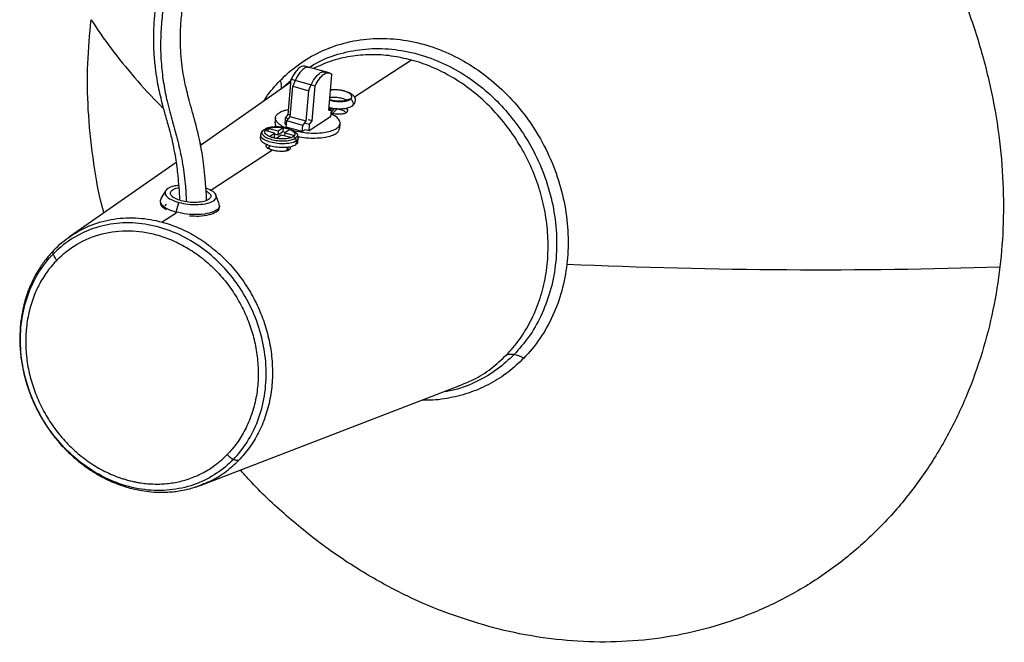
# Paper-space layout '_Trimétrica' of a CAD drawing. Header units: millimetres. Extents: x 267 to 449, y 4175 to 4385.
# Tile 1 of 2: x 267 to 449, y 4175 to 4290. Entities that reach past the tile are written whole.
import ezdxf

# ---------------------------------------------------------------- set-up
doc = ezdxf.new("R2010")
doc.units = ezdxf.units.MM

psp = doc.layouts.new('_Trimétrica')

# ---------------------------------------------------------------- linework, layer by layer
at = {"color": 7, "linetype": 'Continuous', "lineweight": 25}
for p, q in [((339.84, 4282.48), (329.31, 4275.64)), ((324.6, 4280.12), (320.15, 4281.33)), ((317.56, 4278.36), (300.86, 4266.71)), ((315.75, 4277.16), (317.59, 4278.75)), ((317.03, 4272.43), (317.61, 4278.94)), ((317.61, 4278.94), (322.06, 4277.73)), ((324.57, 4273.23), (325.14, 4279.76)), ((315.65, 4277.03), (315.75, 4277.16)), ((317.39, 4271.97), (317.89, 4277.62)), ((317.89, 4277.62), (320.85, 4276.81)), ((320.36, 4271.17), (320.85, 4276.81)), ((321.49, 4271.22), (322.06, 4277.73)), ((324.57, 4273.23), (324.97, 4273.13)), ((324.97, 4273.13), (324.57, 4273.23)), ((324.61, 4273.72), (324.77, 4273.68)), ((324.77, 4273.68), (324.61, 4273.68)), ((324.77, 4273.68), (324.73, 4273.19)), ((324.97, 4273.13), (324.87, 4271.97)), ((325.55, 4273.54), (324.94, 4272.76)), ((314.7, 4271.81), (314.61, 4270.88)), ((316.47, 4270.6), (316.57, 4271.76)), ((316.57, 4271.76), (317.03, 4272.43)), ((317.1, 4271.61), (316.57, 4271.76)), ((316.68, 4270.05), (316.78, 4271.21)), ((316.78, 4271.21), (317.39, 4271.97)), ((319.75, 4270.4), (316.78, 4271.21)), ((317.42, 4272.32), (317.03, 4272.43)), ((320.36, 4271.17), (317.39, 4271.97)), ((319.75, 4270.4), (320.36, 4271.17)), ((321.02, 4270.55), (320.28, 4270.75)), ((321.49, 4271.22), (320.74, 4271.42)), ((324.87, 4271.97), (320.92, 4269.39)), ((321.02, 4270.55), (321.49, 4271.22)), ((326.57, 4269.83), (326.65, 4270.76)), ((312.56, 4269.59), (312.37, 4269.38)), ((314.55, 4268.95), (312.77, 4269.43)), ((313.33, 4269.87), (313.28, 4269.29)), ((313.41, 4269.85), (315.19, 4269.37)), ((313.62, 4268.34), (314.55, 4268.95)), ((314.55, 4268.95), (314.48, 4268.17)), ((315.19, 4269.37), (315.12, 4268.59)), ((316.09, 4269.23), (315.12, 4268.59)), ((315.19, 4269.37), (316.11, 4269.98)), ((316.15, 4270), (316.09, 4269.23)), ((316.54, 4269.11), (316.09, 4269.23)), ((316.24, 4270), (316.1, 4270.02)), ((316.43, 4269.03), (316.38, 4268.45)), ((317.35, 4269.64), (316.43, 4269.03)), ((316.43, 4269.03), (318.21, 4268.55)), ((316.72, 4270.53), (316.47, 4270.6)), ((316.57, 4269.97), (316.54, 4270.06)), ((319.64, 4269.24), (316.68, 4270.05)), ((318.35, 4269.14), (318.49, 4269.03)), ((319.64, 4269.24), (319.75, 4270.4)), ((320.18, 4269.59), (319.64, 4269.24)), ((320.92, 4269.39), (320.18, 4269.59)), ((320.92, 4269.39), (321.02, 4270.55)), ((300.78, 4267.1), (301.07, 4266.86)), ((311.95, 4268.67), (311.89, 4268.02)), ((314.48, 4268.17), (314.37, 4268.1)), ((315.12, 4268.59), (314.53, 4268.76)), ((315.78, 4268.61), (314.86, 4268)), ((317.56, 4268.13), (315.78, 4268.61)), ((318.53, 4267.5), (318.47, 4266.86)), ((318.86, 4267.4), (318.92, 4268.04)), ((314.18, 4265.8), (302.75, 4258.37)), ((313.16, 4266.2), (313.5, 4266.35)), ((313.53, 4266.73), (313.48, 4266.07)), ((316.85, 4266.41), (316.78, 4265.69)), ((316.96, 4265.74), (317.02, 4266.44)), ((296.33, 4263.55), (276.63, 4249.81)), ((294.39, 4258.33), (293.51, 4256.86)), ((293.39, 4256.5), (293.37, 4256.22)), ((296.34, 4254.37), (296.83, 4256.16)), ((304.29, 4255.91), (303.69, 4257.51)), ((294.3, 4255.55), (294.53, 4255.83)), ((296.33, 4254.2), (296.34, 4254.37)), ((304.33, 4255.26), (304.35, 4255.54)), ((296.33, 4254.2), (293.74, 4252.52)), ((300.99, 4203.92), (348.81, 4222.29)), ((300.01, 4203.61), (300.99, 4203.92))]:
    psp.add_line(p, q, dxfattribs=at)
for points, knots in [([(375.06, 4356.43), (380.01, 4355.09), (385.1, 4353.23), (392.72, 4349.57), (395.26, 4348.21), (400.3, 4345.2), (402.8, 4343.55), (407.72, 4339.97), (410.13, 4338.03), (414.84, 4333.9), (417.13, 4331.7), (421.54, 4327.06), (423.67, 4324.61), (427.7, 4319.51), (429.62, 4316.86), (433.21, 4311.38), (434.89, 4308.56), (437.97, 4302.8), (439.39, 4299.85), (441.93, 4293.89), (443.06, 4290.88), (445.04, 4284.82), (445.88, 4281.78), (447.28, 4275.72), (447.84, 4272.71), (448.69, 4266.75), (448.98, 4263.8), (449.45, 4255.11), (449.25, 4249.53), (448.64, 4244.27)], [0, 0, 0, 0, 0.125, 0.125, 0.1875, 0.1875, 0.25, 0.25, 0.3125, 0.3125, 0.375, 0.375, 0.4375, 0.4375, 0.5, 0.5, 0.5625, 0.5625, 0.625, 0.625, 0.6875, 0.6875, 0.75, 0.75, 0.8125, 0.8125, 0.875, 0.875, 1, 1, 1, 1]), ([(306.41, 4318.03), (305.75, 4317.52), (304.38, 4316.47), (302.38, 4314.61), (300.5, 4312.33), (298.87, 4309.9), (297.44, 4307.38), (296.15, 4304.74), (294.99, 4301.97), (293.99, 4299.1), (293.17, 4296.15), (292.6, 4293.16), (292.24, 4290.17), (292.1, 4287.21), (292.15, 4284.35), (292.35, 4281.73), (292.65, 4279.49), (292.99, 4277.59), (293.38, 4275.83), (293.85, 4273.94), (294.46, 4271.78), (295.13, 4269.44), (295.71, 4267.1), (296.11, 4265), (296.39, 4263.19), (296.61, 4261.43), (296.79, 4259.45), (296.91, 4257.82), (296.94, 4256.83), (296.95, 4256.63)], [0, 0, 0, 0, 0.0487287, 0.1007362, 0.1479045, 0.1895227, 0.227759, 0.2655094, 0.3028256, 0.3395161, 0.3755688, 0.412071, 0.4496692, 0.488728, 0.529268, 0.5697173, 0.6053735, 0.6356732, 0.6644876, 0.6976305, 0.7394687, 0.7890984, 0.8342582, 0.8705975, 0.8991192, 0.9257969, 0.9566353, 0.9915962, 1, 1, 1, 1]), ([(308.08, 4318.33), (307.39, 4317.79), (305.98, 4316.7), (303.79, 4314.63), (301.77, 4312.03), (299.98, 4309.19), (298.45, 4306.3), (297.03, 4303.14), (295.75, 4299.73), (294.69, 4296.13), (293.96, 4292.5), (293.56, 4289), (293.41, 4285.35), (293.55, 4281.65), (293.99, 4278.05), (294.7, 4274.52), (295.63, 4271.1), (296.66, 4267.55), (297.49, 4263.78), (298.01, 4260.01), (298.16, 4257.4), (298.22, 4256.29)], [0, 0, 0, 0, 0.05288, 0.108055, 0.164771, 0.207576, 0.250595, 0.293935, 0.337683, 0.381786, 0.425819, 0.46934, 0.512777, 0.570565, 0.627429, 0.68211, 0.752447, 0.819889, 0.885475, 0.951513, 1, 1, 1, 1]), ([(301.95, 4256.54), (301.95, 4256.67), (301.93, 4257.83), (301.78, 4259.79), (301.55, 4262.27), (301.28, 4264.36), (300.95, 4266.35), (300.52, 4268.46), (299.95, 4270.73), (299.33, 4272.94), (298.76, 4274.95), (298.34, 4276.6), (298, 4278.06), (297.71, 4279.55), (297.42, 4281.42), (297.19, 4283.72), (297.09, 4286.39), (297.19, 4289.29), (297.51, 4292.29), (298.11, 4295.36), (299.01, 4298.38), (300.09, 4301.27), (301.3, 4303.95), (302.62, 4306.42), (304.08, 4308.75), (305.76, 4310.91), (307.6, 4312.65), (308.86, 4313.61), (309.49, 4314.09)], [0, 0, 0, 0, 0.005783, 0.051901, 0.091554, 0.12478, 0.155717, 0.194199, 0.239806, 0.286729, 0.326921, 0.360555, 0.384514, 0.411428, 0.444398, 0.483469, 0.526271, 0.56794, 0.607998, 0.646883, 0.686051, 0.725761, 0.765263, 0.804017, 0.845178, 0.892127, 0.945641, 1, 1, 1, 1]), ([(282.99, 4254.24), (282.87, 4254.65), (281.92, 4258.01), (280.89, 4264.4), (279.97, 4273.22), (279.85, 4281.75), (280.35, 4287.24), (280.6, 4289.94)], [0, 0, 0, 0, 0.034009, 0.28566, 0.531081, 0.769421, 1, 1, 1, 1]), ([(280.6, 4289.94), (281.79, 4288.16), (284.18, 4284.6), (288.62, 4279.25), (291.86, 4275.55), (293.85, 4273.65), (293.98, 4273.54)], [0, 0, 0, 0, 0.325892, 0.652235, 0.97876, 1, 1, 1, 1]), ([(315.58, 4278.69), (316.61, 4279.75), (317.74, 4280.73), (320.2, 4282.51), (321.53, 4283.3), (324.35, 4284.64), (325.85, 4285.19), (328.95, 4286.01), (330.56, 4286.28), (333.83, 4286.52), (335.49, 4286.5), (338.8, 4286.15), (340.45, 4285.84), (343.67, 4284.94), (345.24, 4284.37), (348.25, 4282.99), (349.7, 4282.2), (352.43, 4280.45), (353.78, 4279.45), (356.4, 4277.21), (357.67, 4275.97), (360.06, 4273.27), (361.19, 4271.81), (363.24, 4268.72), (364.16, 4267.09), (365.78, 4263.72), (366.47, 4261.98), (367.58, 4258.46), (368.01, 4256.68), (368.6, 4253.15), (368.76, 4251.4), (368.85, 4247.99), (368.77, 4246.33), (368.58, 4244.74)], [0, 0, 0, 0, 0.0625, 0.0625, 0.125, 0.125, 0.1875, 0.1875, 0.25, 0.25, 0.3125, 0.3125, 0.375, 0.375, 0.4375, 0.4375, 0.5, 0.5, 0.5625, 0.5625, 0.625, 0.625, 0.6875, 0.6875, 0.75, 0.75, 0.8125, 0.8125, 0.875, 0.875, 0.9375, 0.9375, 1, 1, 1, 1]), ([(320.94, 4281.12), (321.48, 4281.46), (323.28, 4282.6), (326.79, 4283.81), (331.37, 4284.66), (336.19, 4284.62), (341.04, 4283.72), (345.72, 4282), (350.07, 4279.58), (353.95, 4276.61), (357.35, 4273.2), (360.32, 4269.34), (362.86, 4264.99), (364.87, 4260.17), (366.21, 4255.02), (366.79, 4249.74), (366.57, 4244.53), (365.58, 4239.6), (363.88, 4235.15), (361.66, 4231.23), (359.76, 4229.09), (358.83, 4228.04)], [0, 0, 0, 0, 0.0231598, 0.0777144, 0.1337368, 0.1905229, 0.247309, 0.3033313, 0.357886, 0.4103775, 0.4603486, 0.5103197, 0.5628112, 0.6173659, 0.6733882, 0.7301743, 0.7869604, 0.8429827, 0.8975374, 0.9500289, 1, 1, 1, 1]), ([(339.84, 4282.48), (338.6, 4282.76), (336.09, 4283.34), (332.28, 4283.54), (328.5, 4283.21), (324.92, 4282.38), (322.76, 4281.38), (321.73, 4280.9)], [0, 0, 0, 0, 0.198041, 0.40062, 0.606077, 0.812601, 1, 1, 1, 1]), ([(357.41, 4227.97), (358.26, 4228.85), (359.07, 4229.81), (360.57, 4231.89), (361.25, 4233.01), (362.48, 4235.38), (363.01, 4236.64), (363.91, 4239.26), (364.27, 4240.62), (364.81, 4243.41), (364.98, 4244.84), (365.14, 4247.72), (365.12, 4249.17), (364.91, 4252.06), (364.71, 4253.49), (364.15, 4256.3), (363.79, 4257.67), (362.94, 4260.34), (362.42, 4261.67), (361.22, 4264.31), (360.53, 4265.62), (359, 4268.17), (358.14, 4269.41), (356.29, 4271.77), (355.3, 4272.9), (353.18, 4275.01), (352.06, 4275.99), (349.74, 4277.79), (348.54, 4278.6), (346.09, 4280.03), (344.84, 4280.66), (342.34, 4281.71), (341.08, 4282.14), (339.84, 4282.48)], [0, 0, 0, 0, 0.0625, 0.0625, 0.125, 0.125, 0.1875, 0.1875, 0.25, 0.25, 0.3125, 0.3125, 0.375, 0.375, 0.4375, 0.4375, 0.5, 0.5, 0.5625, 0.5625, 0.625, 0.625, 0.6875, 0.6875, 0.75, 0.75, 0.8125, 0.8125, 0.875, 0.875, 0.9375, 0.9375, 1, 1, 1, 1]), ([(320.13, 4281.27), (320.08, 4281.3), (319.78, 4281.49), (319.1, 4281.07), (318.27, 4280.19), (317.82, 4279.34), (317.61, 4278.94)], [0, 0, 0, 0, 0.073973, 0.4428213, 0.7303111, 1, 1, 1, 1]), ([(320.95, 4281.02), (320.82, 4281.08), (320.46, 4281.23), (319.67, 4280.74), (318.69, 4279.56), (318.15, 4278.26), (317.89, 4277.62)], [0, 0, 0, 0, 0.1449414, 0.3961775, 0.6999193, 1, 1, 1, 1]), ([(320.85, 4276.81), (321.08, 4277.36), (321.52, 4278.47), (322.38, 4279.66), (323.24, 4280.38), (323.7, 4280.27), (323.92, 4280.22)], [0, 0, 0, 0, 0.2539467, 0.513525, 0.7644772, 1, 1, 1, 1]), ([(322.06, 4277.73), (322.28, 4278.19), (322.54, 4278.64), (323.1, 4279.4), (323.41, 4279.7), (323.99, 4280.09), (324.27, 4280.17), (324.77, 4280.11), (324.98, 4279.97), (325.14, 4279.76)], [0, 0, 0, 0, 0.25, 0.25, 0.5, 0.5, 0.75, 0.75, 1, 1, 1, 1]), ([(312.54, 4274.86), (312.68, 4275.09), (313.52, 4276.52), (314.64, 4277.7), (315.58, 4278.69)], [0, 0, 0, 0, 0.1586989, 1, 1, 1, 1]), ([(315.58, 4278.69), (315.67, 4278.41), (315.74, 4278.13), (315.79, 4277.61), (315.79, 4277.37), (315.75, 4277.16)], [0, 0, 0, 0, 0.5, 0.5, 1, 1, 1, 1]), ([(328.53, 4275.21), (328.66, 4275.33), (328.93, 4275.57), (328.79, 4276.01), (328.24, 4276.43), (327.37, 4276.75), (326.33, 4276.94), (325.43, 4277), (325, 4276.93), (324.89, 4276.91)], [0, 0, 0, 0, 0.15145, 0.315378, 0.479307, 0.630757, 0.782207, 0.946135, 1, 1, 1, 1]), ([(328.87, 4273.98), (328.97, 4274.06), (329.18, 4274.22), (329.43, 4274.59), (329.53, 4275), (329.44, 4275.41), (329.24, 4275.79), (328.91, 4276.12), (328.38, 4276.44), (327.59, 4276.74), (326.61, 4276.94), (325.64, 4277.01), (325.14, 4276.98), (324.9, 4276.96)], [0, 0, 0, 0, 0.059013, 0.11565, 0.215562, 0.294057, 0.348109, 0.437793, 0.535463, 0.648585, 0.804292, 0.907667, 1, 1, 1, 1]), ([(324.73, 4275.05), (324.74, 4275.05), (325.03, 4274.94), (325.81, 4274.83), (326.91, 4274.78), (327.93, 4274.91), (328.34, 4275.11), (328.53, 4275.21)], [0, 0, 0, 0, 0.011862, 0.249122, 0.505931, 0.76274, 1, 1, 1, 1]), ([(325.92, 4274.89), (325.91, 4274.89), (325.73, 4274.9), (325.31, 4274.96), (324.95, 4275.06), (324.74, 4275.12)], [0, 0, 0, 0, 0.034359, 0.404102, 1, 1, 1, 1]), ([(324.77, 4275.57), (324.89, 4275.59), (325.15, 4275.62), (325.6, 4275.62), (325.93, 4275.6), (326.08, 4275.59)], [0, 0, 0, 0, 0.2873316, 0.6758362, 1, 1, 1, 1]), ([(328.09, 4275.15), (328.01, 4275.11), (327.85, 4275.02), (327.41, 4274.92), (326.91, 4274.86), (326.4, 4274.85), (326.07, 4274.88), (325.92, 4274.89)], [0, 0, 0, 0, 0.218297, 0.437698, 0.647799, 0.839798, 1, 1, 1, 1]), ([(326.08, 4275.59), (326.1, 4275.59), (326.27, 4275.58), (326.73, 4275.5), (327.27, 4275.37), (327.69, 4275.21), (327.91, 4275.09), (328.04, 4275), (328.1, 4274.94), (328.1, 4274.95), (328.1, 4274.96)], [0, 0, 0, 0, 0.013736, 0.161553, 0.433853, 0.571166, 0.701944, 0.823199, 0.930661, 1, 1, 1, 1]), ([(328.53, 4275.21), (328.45, 4275.22), (328.3, 4275.25), (328.16, 4275.18), (328.1, 4275.15)], [0, 0, 0, 0, 0.503149, 1, 1, 1, 1]), ([(328.86, 4273.98), (328.87, 4273.99), (328.95, 4274.02), (329.04, 4274.16), (329.11, 4274.39), (329.09, 4274.66), (328.97, 4274.91), (328.77, 4275.12), (328.61, 4275.18), (328.53, 4275.21)], [0, 0, 0, 0, 0.008954, 0.180664, 0.339303, 0.497942, 0.669651, 0.841361, 1, 1, 1, 1]), ([(317.29, 4269.69), (317.09, 4269.76), (316.44, 4269.96), (315.61, 4270.42), (314.9, 4271.02), (314.62, 4271.66), (314.78, 4272.24), (315.32, 4272.74), (316.09, 4273.12), (316.8, 4273.28), (317.12, 4273.35)], [0, 0, 0, 0, 0.062802, 0.202509, 0.347445, 0.492381, 0.632088, 0.762386, 0.892683, 1, 1, 1, 1]), ([(317.91, 4269.48), (318.37, 4269.37), (319.3, 4269.15), (320.89, 4268.98), (322.5, 4268.96), (323.98, 4269.11), (325.17, 4269.42), (326.03, 4269.82), (326.56, 4270.32), (326.72, 4270.91), (326.44, 4271.53), (325.83, 4272.1), (325.18, 4272.41), (324.92, 4272.53)], [0, 0, 0, 0, 0.087329, 0.180966, 0.278107, 0.375248, 0.468884, 0.556214, 0.643543, 0.737179, 0.83432, 0.931461, 1, 1, 1, 1]), ([(324.61, 4273.73), (324.92, 4273.66), (325.48, 4273.52), (326.43, 4273.47), (327.36, 4273.5), (328.26, 4273.67), (328.66, 4273.88), (328.87, 4273.98)], [0, 0, 0, 0, 0.199589, 0.370566, 0.567089, 0.781105, 1, 1, 1, 1]), ([(326.75, 4273.28), (326.48, 4273.33), (325.93, 4273.45), (325.19, 4273.46), (324.84, 4273.39), (324.74, 4273.37)], [0, 0, 0, 0, 0.418182, 0.832182, 1, 1, 1, 1]), ([(327.76, 4272.72), (327.69, 4272.68), (327.53, 4272.6), (327.11, 4272.48), (326.45, 4272.43), (325.62, 4272.48), (325.14, 4272.59), (324.93, 4272.64)], [0, 0, 0, 0, 0.134778, 0.269053, 0.536307, 0.796357, 1, 1, 1, 1]), ([(325.16, 4272.41), (325.29, 4272.57), (325.59, 4272.97), (325.94, 4273.3), (326.15, 4273.5)], [0, 0, 0, 0, 0.419118, 1, 1, 1, 1]), ([(327.77, 4272.73), (327.67, 4272.82), (327.52, 4272.98), (327.14, 4273.16), (326.88, 4273.24), (326.75, 4273.28)], [0, 0, 0, 0, 0.4359778, 0.7172493, 1, 1, 1, 1]), ([(327.69, 4273.59), (327.77, 4273.53), (328.02, 4273.35), (328.05, 4273.09), (327.95, 4272.87), (327.82, 4272.77), (327.76, 4272.72)], [0, 0, 0, 0, 0.213764, 0.601563, 0.80037, 1, 1, 1, 1]), ([(314.65, 4270.88), (314.64, 4270.83), (314.55, 4270.59), (314.74, 4270.33), (314.89, 4270.11)], [0, 0, 0, 0, 0.192591, 1, 1, 1, 1]), ([(312.51, 4269.56), (312.46, 4269.52), (312.32, 4269.42), (312.16, 4269.23), (312, 4268.96), (311.96, 4268.76), (311.94, 4268.65)], [0, 0, 0, 0, 0.152502, 0.475362, 0.688724, 1, 1, 1, 1]), ([(312.37, 4269.38), (312.31, 4269.31), (312.09, 4269.09), (312.27, 4268.65), (312.9, 4268.16), (313.92, 4267.78), (315.16, 4267.55), (316.48, 4267.5), (317.67, 4267.66), (318.15, 4267.89), (318.38, 4268.01)], [0, 0, 0, 0, 0.062252, 0.200734, 0.339215, 0.467156, 0.595096, 0.733578, 0.87206, 1, 1, 1, 1]), ([(312.56, 4269.59), (312.62, 4269.64), (312.69, 4269.67), (312.85, 4269.69), (312.93, 4269.68), (313.01, 4269.66)], [0, 0, 0, 0, 0.5, 0.5, 1, 1, 1, 1]), ([(316.1, 4270.02), (315.9, 4270.05), (315.42, 4270.12), (314.63, 4270.13), (313.81, 4270.06), (313.1, 4269.9), (312.75, 4269.69), (312.58, 4269.59)], [0, 0, 0, 0, 0.14752, 0.363176, 0.580612, 0.803715, 1, 1, 1, 1]), ([(313.62, 4268.34), (313.45, 4268.41), (313.28, 4268.49), (313.01, 4268.67), (312.9, 4268.77), (312.75, 4268.96), (312.71, 4269.06), (312.69, 4269.25), (312.71, 4269.35), (312.77, 4269.43)], [0, 0, 0, 0, 0.25, 0.25, 0.5, 0.5, 0.75, 0.75, 1, 1, 1, 1]), ([(313.41, 4269.85), (313.57, 4269.91), (313.75, 4269.95), (314.17, 4270.03), (314.4, 4270.05), (314.89, 4270.07), (315.14, 4270.07), (315.64, 4270.04), (315.88, 4270.01), (316.11, 4269.98)], [0, 0, 0, 0, 0.25, 0.25, 0.5, 0.5, 0.75, 0.75, 1, 1, 1, 1]), ([(316.15, 4270), (316.22, 4269.98), (316.36, 4269.95), (316.57, 4269.89), (316.71, 4269.85), (316.77, 4269.83)], [0, 0, 0, 0, 0.339717, 0.672022, 1, 1, 1, 1]), ([(316.66, 4269.91), (316.56, 4269.94), (316.43, 4269.98), (316.28, 4270), (316.24, 4270)], [0, 0, 0, 0, 0.6910551, 1, 1, 1, 1]), ([(316.77, 4269.83), (316.88, 4269.81), (317.08, 4269.75), (317.29, 4269.69), (317.39, 4269.66)], [0, 0, 0, 0, 0.493407, 1, 1, 1, 1]), ([(317.35, 4269.64), (317.53, 4269.57), (317.69, 4269.48), (317.96, 4269.3), (318.07, 4269.21), (318.22, 4269.01), (318.27, 4268.91), (318.28, 4268.72), (318.26, 4268.63), (318.21, 4268.55)], [0, 0, 0, 0, 0.25, 0.25, 0.5, 0.5, 0.75, 0.75, 1, 1, 1, 1]), ([(318.36, 4269.17), (318.23, 4269.28), (318.03, 4269.44), (317.76, 4269.54), (317.69, 4269.57)], [0, 0, 0, 0, 0.71697, 1, 1, 1, 1]), ([(318.49, 4269.03), (318.53, 4269), (318.8, 4268.81), (318.82, 4268.42), (318.53, 4268.14), (318.38, 4268.01)], [0, 0, 0, 0, 0.08165, 0.558993, 1, 1, 1, 1]), ([(318.92, 4268.04), (318.91, 4268.23), (318.88, 4268.62), (318.64, 4268.9), (318.51, 4269.05)], [0, 0, 0, 0, 0.486832, 1, 1, 1, 1]), ([(318.87, 4268.34), (318.98, 4268.31), (319.59, 4268.17), (320.81, 4268.06), (322.41, 4268.04), (323.89, 4268.19), (325.09, 4268.49), (325.94, 4268.9), (326.46, 4269.35), (326.51, 4269.69), (326.53, 4269.84)], [0, 0, 0, 0, 0.033406, 0.177758, 0.327513, 0.477268, 0.62162, 0.756249, 0.890878, 1, 1, 1, 1]), ([(311.92, 4268.02), (311.93, 4267.86), (311.95, 4267.52), (312.66, 4267.02), (313.72, 4266.62), (315.05, 4266.37), (316.45, 4266.32), (317.71, 4266.48), (318.23, 4266.74), (318.47, 4266.86)], [0, 0, 0, 0, 0.131134, 0.281675, 0.420756, 0.559838, 0.710378, 0.860919, 1, 1, 1, 1]), ([(318.53, 4267.5), (318.28, 4267.38), (317.77, 4267.13), (316.51, 4266.97), (315.1, 4267.01), (313.78, 4267.26), (312.71, 4267.66), (312.01, 4268.16), (311.99, 4268.5), (311.98, 4268.66)], [0, 0, 0, 0, 0.139401, 0.290288, 0.441174, 0.580575, 0.719976, 0.870863, 1, 1, 1, 1]), ([(317.56, 4268.13), (317.4, 4268.07), (317.22, 4268.02), (316.8, 4267.95), (316.57, 4267.93), (316.09, 4267.9), (315.83, 4267.91), (315.33, 4267.94), (315.09, 4267.97), (314.86, 4268)], [0, 0, 0, 0, 0.25, 0.25, 0.5, 0.5, 0.75, 0.75, 1, 1, 1, 1]), ([(317.96, 4268.32), (317.91, 4268.28), (317.8, 4268.21), (317.69, 4268.14), (317.64, 4268.1)], [0, 0, 0, 0, 0.49932, 1, 1, 1, 1]), ([(318.28, 4268.52), (318.25, 4268.5), (318.18, 4268.46), (318.07, 4268.39), (318, 4268.34), (317.96, 4268.32)], [0, 0, 0, 0, 0.3397169, 0.6720225, 1, 1, 1, 1]), ([(317.96, 4268.32), (318.04, 4268.29), (318.12, 4268.26), (318.27, 4268.15), (318.33, 4268.08), (318.38, 4268.01)], [0, 0, 0, 0, 0.5, 0.5, 1, 1, 1, 1]), ([(318.53, 4267.5), (318.53, 4267.58), (318.52, 4267.67), (318.48, 4267.85), (318.44, 4267.93), (318.38, 4268.01)], [0, 0, 0, 0, 0.5, 0.5, 1, 1, 1, 1]), ([(318.47, 4266.86), (318.67, 4267), (318.9, 4267.17), (318.83, 4267.37), (318.82, 4267.4)], [0, 0, 0, 0, 0.844969, 1, 1, 1, 1]), ([(318.88, 4268.05), (318.89, 4268.01), (318.96, 4267.81), (318.72, 4267.64), (318.53, 4267.5)], [0, 0, 0, 0, 0.162031, 1, 1, 1, 1]), ([(314.18, 4265.8), (314.14, 4265.82), (314.05, 4265.84), (313.93, 4265.88), (313.81, 4265.92), (313.7, 4265.96), (313.6, 4266), (313.44, 4266.08), (313.24, 4266.19), (313.07, 4266.34), (312.97, 4266.49), (312.96, 4266.63), (313.01, 4266.75), (313.09, 4266.85), (313.18, 4266.91), (313.22, 4266.94)], [0, 0, 0, 0, 0.0415475, 0.0827393, 0.1237485, 0.1647509, 0.2059222, 0.2474363, 0.370157, 0.4926735, 0.6172961, 0.7431073, 0.8287959, 0.9138937, 1, 1, 1, 1]), ([(317.19, 4265.85), (317.17, 4265.84), (317.12, 4265.81), (317.04, 4265.77), (316.95, 4265.73), (316.85, 4265.7), (316.75, 4265.67), (316.56, 4265.63), (316.27, 4265.59), (315.86, 4265.57), (315.44, 4265.59), (315.05, 4265.63), (314.72, 4265.68), (314.44, 4265.74), (314.27, 4265.78), (314.18, 4265.8)], [0, 0, 0, 0, 0.042802, 0.0851703, 0.127294, 0.1693645, 0.2115729, 0.2541069, 0.3813963, 0.5074462, 0.6307564, 0.7538827, 0.8361597, 0.9177443, 1, 1, 1, 1]), ([(316.99, 4266.05), (317.02, 4266.04), (317.12, 4265.98), (317.17, 4265.91), (317.21, 4265.86)], [0, 0, 0, 0, 0.2783245, 1, 1, 1, 1]), ([(317.36, 4266.49), (317.41, 4266.38), (317.48, 4266.21), (317.38, 4265.99), (317.25, 4265.9), (317.19, 4265.85)], [0, 0, 0, 0, 0.46046, 0.729678, 1, 1, 1, 1]), ([(296.79, 4259.3), (296.48, 4259.26), (295.64, 4259.17), (294.72, 4258.75), (294.17, 4258.12), (294.37, 4257.39), (295.29, 4256.67), (296.33, 4256.33), (296.83, 4256.16)], [0, 0, 0, 0, 0.099692, 0.274009, 0.448325, 0.637004, 0.825683, 1, 1, 1, 1]), ([(297.29, 4256.46), (296.89, 4256.59), (296.08, 4256.86), (295.35, 4257.43), (295.19, 4258.01), (295.63, 4258.5), (296.23, 4258.8), (296.73, 4258.87), (296.82, 4258.88)], [0, 0, 0, 0, 0.185979, 0.387282, 0.588584, 0.774563, 0.960542, 1, 1, 1, 1]), ([(296.83, 4256.16), (297.38, 4256.04), (298.55, 4255.78), (300.48, 4255.73), (302.16, 4255.95), (303.31, 4256.42), (303.85, 4257.06), (303.64, 4257.79), (302.89, 4258.41), (302.1, 4258.68), (301.83, 4258.77)], [0, 0, 0, 0, 0.12706, 0.264588, 0.402117, 0.529177, 0.656237, 0.793765, 0.931294, 1, 1, 1, 1]), ([(301.86, 4258.28), (302.14, 4258.1), (302.7, 4257.75), (302.82, 4257.17), (302.41, 4256.67), (301.49, 4256.3), (300.17, 4256.12), (298.64, 4256.16), (297.73, 4256.37), (297.29, 4256.46)], [0, 0, 0, 0, 0.142576, 0.291134, 0.428384, 0.565634, 0.714192, 0.86275, 1, 1, 1, 1]), ([(293.6, 4256.85), (293.53, 4256.78), (293.22, 4256.47), (293.54, 4255.78), (294.56, 4254.95), (295.77, 4254.56), (296.34, 4254.37)], [0, 0, 0, 0, 0.08751, 0.399592, 0.711674, 1, 1, 1, 1]), ([(293.43, 4256.22), (293.43, 4255.98), (293.43, 4255.52), (294.13, 4255.09), (294.46, 4254.88)], [0, 0, 0, 0, 0.519101, 1, 1, 1, 1]), ([(304.19, 4255.92), (304.26, 4255.74), (304.46, 4255.3), (303.83, 4254.67), (302.52, 4254.12), (300.57, 4253.86), (298.34, 4253.93), (296.99, 4254.23), (296.34, 4254.37)], [0, 0, 0, 0, 0.113291, 0.2849747, 0.4566583, 0.6424873, 0.8283164, 1, 1, 1, 1]), ([(298.8, 4253.7), (299.37, 4253.67), (300.7, 4253.58), (302.5, 4253.85), (303.78, 4254.39), (304.38, 4254.9), (304.28, 4255.22), (304.26, 4255.26)], [0, 0, 0, 0, 0.203455, 0.467547, 0.711536, 0.955525, 1, 1, 1, 1]), ([(276.79, 4249.92), (277.98, 4250.73), (279.27, 4251.42), (281.99, 4252.48), (283.43, 4252.87), (286.36, 4253.3), (287.86, 4253.36), (290.84, 4253.16), (292.31, 4252.91), (293.74, 4252.52)], [0, 0, 0, 0, 0.25, 0.25, 0.5, 0.5, 0.75, 0.75, 1, 1, 1, 1]), ([(293.74, 4252.52), (294.74, 4252.25), (295.76, 4251.9), (297.78, 4251.05), (298.79, 4250.54), (300.77, 4249.39), (301.74, 4248.73), (303.61, 4247.28), (304.51, 4246.49), (306.22, 4244.79), (307.03, 4243.87), (308.52, 4241.96), (309.21, 4240.96), (310.45, 4238.91), (311, 4237.85), (311.97, 4235.72), (312.39, 4234.64), (313.08, 4232.49), (313.37, 4231.38), (313.82, 4229.11), (313.98, 4227.96), (314.15, 4225.63), (314.17, 4224.45), (314.04, 4222.13), (313.9, 4220.97), (313.47, 4218.72), (313.17, 4217.62), (312.45, 4215.51), (312.02, 4214.49), (311.03, 4212.57), (310.48, 4211.67), (309.27, 4209.99), (308.62, 4209.22), (307.93, 4208.51)], [0, 0, 0, 0, 0.0625, 0.0625, 0.125, 0.125, 0.1875, 0.1875, 0.25, 0.25, 0.3125, 0.3125, 0.375, 0.375, 0.4375, 0.4375, 0.5, 0.5, 0.5625, 0.5625, 0.625, 0.625, 0.6875, 0.6875, 0.75, 0.75, 0.8125, 0.8125, 0.875, 0.875, 0.9375, 0.9375, 1, 1, 1, 1]), ([(306.92, 4208.66), (307.83, 4209.59), (308.68, 4210.66), (310.21, 4213.06), (310.89, 4214.39), (311.98, 4217.27), (312.4, 4218.82), (312.92, 4222.05), (313.02, 4223.73), (312.91, 4227.14), (312.68, 4228.85), (311.93, 4232.21), (311.41, 4233.85), (310.11, 4236.96), (309.34, 4238.43), (307.63, 4241.14), (306.7, 4242.39), (304.73, 4244.62), (303.64, 4245.7), (301.22, 4247.69), (299.9, 4248.6), (297.1, 4250.16), (295.61, 4250.81), (292.55, 4251.8), (290.98, 4252.13), (287.85, 4252.43), (286.29, 4252.41), (283.27, 4252.01), (281.82, 4251.64), (279.11, 4250.62), (277.85, 4249.96), (275.55, 4248.43), (274.52, 4247.56), (273.61, 4246.62)], [0, 0, 0, 0, 0.0625, 0.0625, 0.125, 0.125, 0.1875, 0.1875, 0.25, 0.25, 0.3125, 0.3125, 0.375, 0.375, 0.4375, 0.4375, 0.5, 0.5, 0.5625, 0.5625, 0.625, 0.625, 0.6875, 0.6875, 0.75, 0.75, 0.8125, 0.8125, 0.875, 0.875, 0.9375, 0.9375, 1, 1, 1, 1]), ([(274.26, 4245.47), (275.37, 4246.61), (276.65, 4247.63), (279.48, 4249.28), (281.03, 4249.92), (284.28, 4250.76), (285.97, 4250.95), (289.36, 4250.88), (291.05, 4250.63), (292.67, 4250.19)], [0, 0, 0, 0, 0.25, 0.25, 0.5, 0.5, 0.75, 0.75, 1, 1, 1, 1]), ([(292.67, 4250.19), (293.6, 4249.94), (294.53, 4249.62), (296.4, 4248.83), (297.33, 4248.37), (299.16, 4247.3), (300.06, 4246.69), (301.79, 4245.36), (302.62, 4244.62), (304.2, 4243.05), (304.94, 4242.21), (306.32, 4240.44), (306.96, 4239.52), (308.1, 4237.62), (308.61, 4236.65), (309.51, 4234.67), (309.89, 4233.68), (310.53, 4231.69), (310.8, 4230.67), (311.22, 4228.57), (311.36, 4227.5), (311.52, 4225.35), (311.54, 4224.27), (311.42, 4222.12), (311.29, 4221.06), (310.89, 4218.97), (310.62, 4217.96), (309.95, 4216.01), (309.55, 4215.07), (308.64, 4213.3), (308.13, 4212.46), (307.01, 4210.91), (306.41, 4210.2), (305.77, 4209.55)], [0, 0, 0, 0, 0.0625, 0.0625, 0.125, 0.125, 0.1875, 0.1875, 0.25, 0.25, 0.3125, 0.3125, 0.375, 0.375, 0.4375, 0.4375, 0.5, 0.5, 0.5625, 0.5625, 0.625, 0.625, 0.6875, 0.6875, 0.75, 0.75, 0.8125, 0.8125, 0.875, 0.875, 0.9375, 0.9375, 1, 1, 1, 1]), ([(273.73, 4247.35), (273.14, 4246.7), (272.09, 4245.53), (270.9, 4243.75), (270.03, 4242.2), (269.38, 4240.81), (268.83, 4239.41), (268.37, 4237.97), (267.95, 4236.26), (267.59, 4234.21), (267.39, 4231.67), (267.45, 4228.94), (267.8, 4226.17), (268.4, 4223.46), (269.29, 4220.73), (270.47, 4218.03), (271.78, 4215.69), (273.13, 4213.7), (274.41, 4212.08), (275.64, 4210.71), (276.79, 4209.59), (278.02, 4208.49), (279.48, 4207.35), (281.13, 4206.24), (282.8, 4205.3), (284.39, 4204.54), (285.84, 4203.97), (287.16, 4203.53), (288.41, 4203.2), (289.77, 4202.91), (291.34, 4202.68), (293.06, 4202.56), (294.64, 4202.59), (295.99, 4202.7), (297.36, 4202.9), (298.7, 4203.16), (299.62, 4203.48), (300.01, 4203.61)], [0, 0, 0, 0, 0.0417865, 0.0747266, 0.1007813, 0.1244403, 0.1457536, 0.1696399, 0.1932008, 0.2254463, 0.2627305, 0.3058571, 0.3446924, 0.3830251, 0.4249256, 0.4670636, 0.5076821, 0.5384018, 0.5693139, 0.5957036, 0.6169825, 0.6384998, 0.6671618, 0.6972388, 0.7257973, 0.7521157, 0.7754098, 0.7960263, 0.8155142, 0.8344338, 0.8602056, 0.8886522, 0.9149345, 0.9347064, 0.9531613, 0.9804305, 1, 1, 1, 1]), ([(273.61, 4246.62), (273.57, 4246.8), (273.56, 4246.96), (273.63, 4247.23), (273.7, 4247.34), (273.81, 4247.41)], [0, 0, 0, 0, 0.5, 0.5, 1, 1, 1, 1]), ([(306.92, 4208.66), (306, 4207.72), (304.97, 4206.85), (302.68, 4205.32), (301.41, 4204.66), (298.7, 4203.63), (297.25, 4203.27), (294.24, 4202.87), (292.68, 4202.84), (289.54, 4203.15), (287.97, 4203.48), (284.91, 4204.46), (283.43, 4205.12), (280.62, 4206.68), (279.31, 4207.59), (276.89, 4209.58), (275.79, 4210.65), (273.83, 4212.89), (272.89, 4214.13), (271.18, 4216.85), (270.41, 4218.32), (269.12, 4221.43), (268.59, 4223.07), (267.84, 4226.42), (267.62, 4228.14), (267.5, 4231.54), (267.61, 4233.23), (268.13, 4236.46), (268.55, 4238.01), (269.64, 4240.89), (270.31, 4242.22), (271.84, 4244.62), (272.7, 4245.69), (273.61, 4246.62)], [0, 0, 0, 0, 0.0625, 0.0625, 0.125, 0.125, 0.1875, 0.1875, 0.25, 0.25, 0.3125, 0.3125, 0.375, 0.375, 0.4375, 0.4375, 0.5, 0.5, 0.5625, 0.5625, 0.625, 0.625, 0.6875, 0.6875, 0.75, 0.75, 0.8125, 0.8125, 0.875, 0.875, 0.9375, 0.9375, 1, 1, 1, 1]), ([(274.26, 4245.47), (274.17, 4245.38), (273.98, 4245.18), (273.72, 4244.89), (273.45, 4244.59), (273.2, 4244.28), (272.95, 4243.97), (272.7, 4243.65), (272.26, 4243.05), (271.64, 4242.13), (270.92, 4240.83), (270.28, 4239.47), (269.55, 4237.56), (268.88, 4235.03), (268.49, 4231.85), (268.52, 4228.61), (268.95, 4225.42), (269.76, 4222.32), (270.93, 4219.3), (272.46, 4216.39), (274.36, 4213.64), (276.58, 4211.13), (278.66, 4209.3), (280.42, 4208.03), (281.77, 4207.17), (283.16, 4206.42), (284.32, 4205.89), (285.26, 4205.51), (285.96, 4205.26), (286.66, 4205.03), (287.13, 4204.89), (287.36, 4204.83)], [0, 0, 0, 0, 0.008644, 0.017281, 0.025914, 0.034545, 0.043179, 0.051818, 0.060464, 0.091556, 0.122657, 0.154356, 0.186065, 0.25006, 0.314054, 0.377424, 0.43958, 0.500001, 0.560422, 0.622578, 0.685948, 0.749942, 0.813937, 0.845636, 0.877345, 0.908436, 0.939538, 0.95466, 0.969766, 0.984874, 1, 1, 1, 1]), ([(273.61, 4246.62), (273.65, 4246.43), (273.74, 4246.23), (273.97, 4245.83), (274.11, 4245.64), (274.26, 4245.47)], [0, 0, 0, 0, 0.5, 0.5, 1, 1, 1, 1]), ([(448.64, 4244.27), (448.02, 4239), (446.94, 4233.66), (444.53, 4225.76), (443.59, 4223.14), (441.45, 4217.99), (440.24, 4215.46), (437.55, 4210.51), (436.07, 4208.11), (432.84, 4203.46), (431.09, 4201.23), (427.36, 4196.98), (425.36, 4194.96), (421.16, 4191.17), (418.95, 4189.41), (414.33, 4186.16), (411.94, 4184.68), (406.99, 4182.02), (404.45, 4180.85), (399.25, 4178.82), (396.6, 4177.96), (391.25, 4176.56), (388.54, 4176.02), (383.12, 4175.25), (380.4, 4175.02), (374.99, 4174.85), (372.29, 4174.91), (364.31, 4175.49), (359.12, 4176.42), (354.17, 4177.77)], [0, 0, 0, 0, 0.125, 0.125, 0.1875, 0.1875, 0.25, 0.25, 0.3125, 0.3125, 0.375, 0.375, 0.4375, 0.4375, 0.5, 0.5, 0.5625, 0.5625, 0.625, 0.625, 0.6875, 0.6875, 0.75, 0.75, 0.8125, 0.8125, 0.875, 0.875, 1, 1, 1, 1]), ([(368.58, 4244.74), (368.39, 4243.08), (368.07, 4241.44), (367.19, 4238.23), (366.62, 4236.67), (365.26, 4233.7), (364.47, 4232.29), (362.68, 4229.67), (361.68, 4228.46), (360.61, 4227.36)], [0, 0, 0, 0, 0.25, 0.25, 0.5, 0.5, 0.75, 0.75, 1, 1, 1, 1]), ([(368.58, 4244.74), (382.28, 4244.15), (395.89, 4243.81), (422.65, 4243.65), (435.81, 4243.83), (448.64, 4244.27)], [0, 0, 0, 0, 0.5, 0.5, 1, 1, 1, 1]), ([(360.61, 4227.36), (359.68, 4226.48), (357.78, 4224.69), (354.47, 4222.59), (350.84, 4220.96), (346.9, 4219.95), (343.87, 4219.51), (342.15, 4219.61), (341.87, 4219.63)], [0, 0, 0, 0, 0.18503, 0.374301, 0.56626, 0.759216, 0.960513, 1, 1, 1, 1]), ([(358.83, 4228.04), (357.82, 4227.1), (355.75, 4225.15), (352.01, 4222.99), (348.67, 4221.59), (346.52, 4221.26), (345.87, 4221.16)], [0, 0, 0, 0, 0.276649, 0.567252, 0.869277, 1, 1, 1, 1]), ([(348.54, 4222.25), (349.48, 4222.62), (351.61, 4223.44), (354.61, 4225.36), (356.49, 4227.11), (357.41, 4227.97)], [0, 0, 0, 0, 0.282228, 0.645298, 1, 1, 1, 1]), ([(357.41, 4227.97), (357.6, 4228.05), (357.82, 4228.09), (358.3, 4228.12), (358.56, 4228.1), (358.83, 4228.04)], [0, 0, 0, 0, 0.5, 0.5, 1, 1, 1, 1]), ([(360.61, 4227.36), (360.31, 4227.53), (360, 4227.68), (359.4, 4227.91), (359.11, 4227.99), (358.83, 4228.04)], [0, 0, 0, 0, 0.5, 0.5, 1, 1, 1, 1]), ([(287.36, 4204.83), (287.5, 4204.79), (287.77, 4204.72), (288.19, 4204.62), (288.6, 4204.53), (289.01, 4204.45), (289.42, 4204.37), (290.12, 4204.26), (291.11, 4204.15), (292.37, 4204.09), (293.64, 4204.1), (295.33, 4204.24), (297.4, 4204.62), (299.38, 4205.28), (300.89, 4205.96), (301.97, 4206.55), (303.01, 4207.2), (303.88, 4207.84), (304.61, 4208.44), (305.2, 4208.98), (305.58, 4209.36), (305.77, 4209.55)], [0, 0, 0, 0, 0.0203353, 0.0406568, 0.0609719, 0.0812883, 0.1016134, 0.1219548, 0.1842113, 0.2464899, 0.3096424, 0.3728174, 0.5000028, 0.6271882, 0.6903407, 0.7535157, 0.8157721, 0.8780508, 0.9187057, 0.9593353, 1, 1, 1, 1]), ([(305.77, 4209.55), (305.92, 4209.38), (306.1, 4209.2), (306.49, 4208.89), (306.71, 4208.76), (306.92, 4208.66)], [0, 0, 0, 0, 0.5, 0.5, 1, 1, 1, 1]), ([(300.96, 4203.97), (301.65, 4204.24), (303.31, 4204.89), (305.67, 4206.4), (307.18, 4207.81), (307.93, 4208.51)], [0, 0, 0, 0, 0.263951, 0.636266, 1, 1, 1, 1]), ([(307.93, 4208.51), (307.81, 4208.46), (307.65, 4208.45), (307.3, 4208.5), (307.11, 4208.56), (306.92, 4208.66)], [0, 0, 0, 0, 0.5, 0.5, 1, 1, 1, 1]), ([(354.17, 4177.77), (351.66, 4178.52), (346.55, 4180.06), (338.94, 4183.33), (331.34, 4187.41), (323.85, 4192.35), (316.65, 4198.17), (311.44, 4203.05), (308.77, 4206.07), (308.22, 4206.7)], [0, 0, 0, 0, 0.148526, 0.302051, 0.460138, 0.622237, 0.787696, 0.955767, 1, 1, 1, 1]), ([(299.78, 4203.54), (299.88, 4203.56), (300.3, 4203.64), (300.68, 4203.83), (300.96, 4203.97)], [0, 0, 0, 0, 0.248162, 1, 1, 1, 1])]:
    psp.add_open_spline(points, degree=3, knots=knots, dxfattribs=at)
for points in [[(312.69, 4269.45), (312.8, 4269.53), (312.91, 4269.6), (313.01, 4269.66)], [(312.77, 4269.43), (312.74, 4269.44), (312.71, 4269.44), (312.69, 4269.45)], [(313.01, 4269.66), (313.11, 4269.73), (313.22, 4269.8), (313.33, 4269.87)], [(313.33, 4269.87), (313.36, 4269.86), (313.38, 4269.86), (313.41, 4269.85)], [(316.11, 4269.98), (316.13, 4269.99), (316.14, 4269.99), (316.15, 4270)], [(317.39, 4269.66), (317.38, 4269.66), (317.37, 4269.65), (317.35, 4269.64)], [(313.58, 4268.31), (313.59, 4268.32), (313.61, 4268.33), (313.62, 4268.34)], [(314.2, 4268.14), (314.01, 4268.19), (313.8, 4268.25), (313.58, 4268.31)], [(314.82, 4267.97), (314.6, 4268.04), (314.39, 4268.09), (314.2, 4268.14)], [(314.86, 4268), (314.85, 4267.99), (314.83, 4267.98), (314.82, 4267.97)], [(317.64, 4268.1), (317.61, 4268.11), (317.59, 4268.12), (317.56, 4268.13)], [(318.21, 4268.55), (318.23, 4268.54), (318.26, 4268.53), (318.28, 4268.52)], [(273.81, 4247.41), (274.7, 4248.33), (275.7, 4249.18), (276.79, 4249.92)]]:
    psp.add_open_spline(points, degree=3, dxfattribs=at)

doc.saveas('drawing.dxf')
